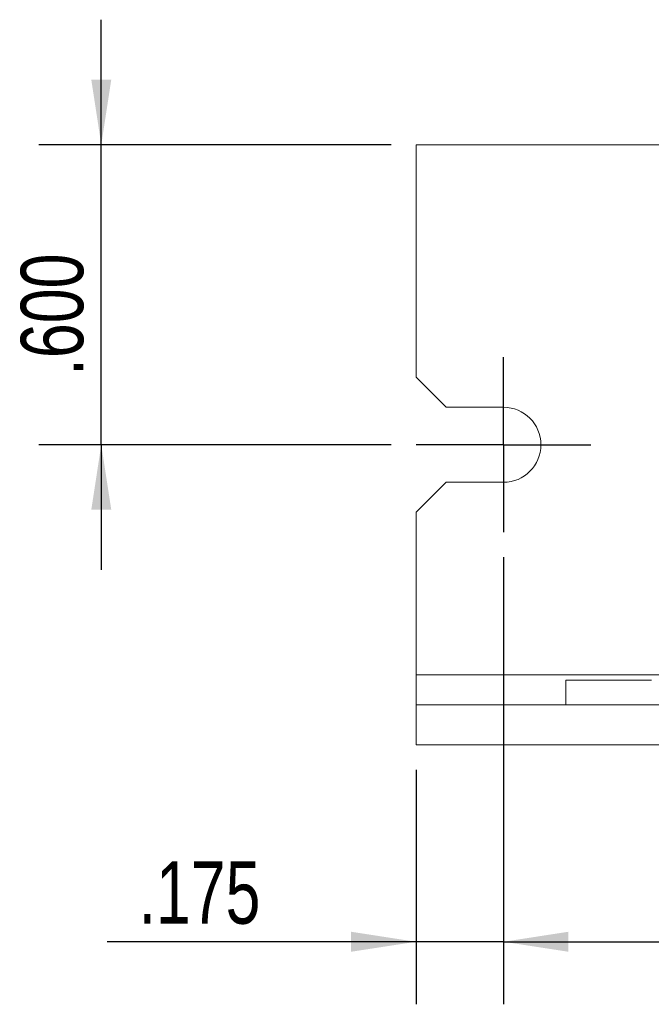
# Model space of a CAD drawing. Header units: inches. Extents: x 0.2 to 16.3, y 0.2 to 11.5.
# Tile 39 of 71: x 5.7 to 7, y 2.8 to 4.8. Entities that reach past the tile are written whole.
import ezdxf

# ---------------------------------------------------------------- set-up
doc = ezdxf.new("R2010")
doc.units = ezdxf.units.IN
doc.header["$MEASUREMENT"] = 0
doc.layers.add('FORMAT', color=7, linetype='Continuous')
doc.styles.add('SLDTEXTSTYLE0', font='TXT', dxfattribs={"width": 0.75})
doc.dimstyles.new('SLDDIMSTYLE0', dxfattribs={"dimtxt": 0.125, "dimasz": 0.13, "dimexe": 0, "dimexo": 0.0625, "dimgap": 0.03125, "dimtad": 2, "dimdec": 3, "dimzin": 4, "dimdsep": 46, "dimtxsty": 'Standard', "dimsah": 1, "dimcen": 0.09, "dimadec": 0, "dimazin": 0, "dimtfac": 1, "dimtdec": 3, "dimtofl": 0, "dimtmove": 0, "dimatfit": 3, "dimfxl": 1, "dimtolj": 1, "dimtzin": 12, "dimarcsym": 0})
doc.dimstyles.new('SLDDIMSTYLE1', dxfattribs={"dimtxt": 0.125, "dimasz": 0.13, "dimexe": 0, "dimexo": 0.0625, "dimgap": 0.03125, "dimtad": 2, "dimdec": 3, "dimzin": 4, "dimdsep": 46, "dimtxsty": 'Standard', "dimsah": 1, "dimcen": 0.09, "dimadec": 0, "dimazin": 0, "dimtfac": 1, "dimtdec": 3, "dimtofl": 0, "dimtmove": 0, "dimatfit": 3, "dimfxl": 1, "dimtolj": 1, "dimtzin": 12, "dimarcsym": 0})
doc.dimstyles.new('SLDDIMSTYLE2', dxfattribs={"dimtxt": 0.125, "dimasz": 0.13, "dimexe": 0, "dimexo": 0.0625, "dimgap": 0.03125, "dimtad": 2, "dimdec": 3, "dimzin": 12, "dimdsep": 46, "dimtxsty": 'Standard', "dimsah": 1, "dimcen": 0.09, "dimadec": 0, "dimazin": 0, "dimtfac": 1, "dimtdec": 3, "dimtofl": 0, "dimtmove": 0, "dimatfit": 3, "dimfxl": 1, "dimtolj": 1, "dimtzin": 12, "dimarcsym": 0})

# ---------------------------------------------------------------- blocks, each defined once
blk = doc.blocks.new('*D14')
at = {"layer": 'FORMAT'}
for p, q in [((5.8977, 4.5437), (5.8977, 4.7937)), ((6.4777, 4.5437), (5.7727, 4.5437)), ((5.8977, 3.9437), (5.8977, 4.5437)), ((6.4777, 3.9437), (5.7727, 3.9437)), ((5.8977, 3.9437), (5.8977, 3.6937))]:
    blk.add_line(p, q, dxfattribs=at)
for points in [[(5.8977, 4.5437), (5.9177, 4.6737), (5.8777, 4.6737)], [(5.8977, 3.9437), (5.8777, 3.8137), (5.9177, 3.8137)]]:
    blk.add_solid(points, dxfattribs=at)
at = {"layer": 'FORMAT', "insert": (5.7366, 4.0821), "char_height": 0.125, "attachment_point": 1, "rotation": 90, "style": 'SLDTEXTSTYLE0'}
blk.add_mtext('.600', dxfattribs=at)
blk = doc.blocks.new('*D15')
at = {"layer": 'FORMAT'}
for p, q in [((6.7027, 3.7187), (6.7027, 2.825)), ((6.5277, 3.2937), (6.5277, 2.825)), ((6.5277, 2.95), (5.9098, 2.95)), ((6.7027, 2.95), (6.5277, 2.95)), ((6.7027, 2.95), (6.9527, 2.95))]:
    blk.add_line(p, q, dxfattribs=at)
for points in [[(6.5277, 2.95), (6.3977, 2.97), (6.3977, 2.93)], [(6.7027, 2.95), (6.8327, 2.93), (6.8327, 2.97)]]:
    blk.add_solid(points, dxfattribs=at)
at = {"layer": 'FORMAT', "insert": (5.9723, 3.1111), "char_height": 0.125, "attachment_point": 1, "style": 'SLDTEXTSTYLE0'}
blk.add_mtext('.175', dxfattribs=at)
blk = doc.blocks.new('*D16')
at = {"layer": 'FORMAT'}
for p, q in [((6.7027, 3.7187), (6.7027, 2.825)), ((11.3527, 3.7187), (11.3527, 2.825)), ((6.7027, 2.95), (11.3527, 2.95))]:
    blk.add_line(p, q, dxfattribs=at)
for points in [[(6.7027, 2.95), (6.8327, 2.93), (6.8327, 2.97)], [(11.3527, 2.95), (11.2227, 2.97), (11.2227, 2.93)]]:
    blk.add_solid(points, dxfattribs=at)
at = {"layer": 'FORMAT', "insert": (8.8199, 3.1111), "char_height": 0.125, "attachment_point": 1, "style": 'SLDTEXTSTYLE0'}
blk.add_mtext('4.650', dxfattribs=at)
blk = doc.blocks.new('SW_CENTERMARKSYMBOL_5')
at = {"layer": 'FORMAT', "color": 0}
for p, q in [((0, 0.1), (0, 0.175)), ((0, 0), (0, 0.1)), ((-0.1, 0), (-0.175, 0)), ((0, 0), (-0.1, 0)), ((0, 0), (0, -0.1)), ((0, 0), (0.1, 0)), ((0.1, 0), (0.175, 0)), ((0, -0.1), (0, -0.175))]:
    blk.add_line(p, q, dxfattribs=at)

msp = doc.modelspace()

# ---------------------------------------------------------------- linework, layer by layer
at = {"color": 7, "linetype": 'Continuous', "lineweight": 15}
for p, q in [((6.5277, 4.5437), (6.5277, 4.0787)), ((7.6829, 4.5437), (6.5277, 4.5437)), ((6.5277, 4.0787), (6.5877, 4.0187)), ((6.5877, 4.0187), (6.7027, 4.0187)), ((6.5877, 3.8687), (6.5277, 3.8087)), ((6.7027, 3.8687), (6.5877, 3.8687)), ((6.5277, 3.8087), (6.5277, 3.4837)), ((6.5277, 3.4837), (6.5277, 3.4237)), ((7.0211, 3.4837), (6.5277, 3.4837)), ((6.8277, 3.473), (6.8277, 3.4237)), ((6.8277, 3.473), (6.9987, 3.473)), ((6.5277, 3.3437), (6.5277, 3.4237)), ((6.5277, 3.4237), (11.5277, 3.4237)), ((6.5277, 3.4237), (6.5877, 3.4237)), ((6.5277, 3.4237), (6.5877, 3.4237)), ((6.5877, 3.4237), (6.7027, 3.4237)), ((6.5877, 3.4237), (6.7027, 3.4237)), ((6.7027, 3.4237), (6.7777, 3.4237)), ((6.7027, 3.4237), (6.7777, 3.4237)), ((6.5277, 3.3437), (11.5277, 3.3437)), ((6.5277, 3.3437), (6.5877, 3.3437)), ((6.5277, 3.3437), (6.5877, 3.3437)), ((6.5877, 3.3437), (6.7027, 3.3437)), ((6.5877, 3.3437), (6.7027, 3.3437)), ((6.7027, 3.3437), (6.7777, 3.3437)), ((6.7027, 3.3437), (6.7777, 3.3437))]:
    msp.add_line(p, q, dxfattribs=at)
msp.add_arc((6.7027, 3.9437), 0.075, 270, 90, dxfattribs=at)

# ---------------------------------------------------------------- block references
at = {"layer": 'FORMAT'}
msp.add_blockref('SW_CENTERMARKSYMBOL_5', (6.7027, 3.9437), dxfattribs=at)

# ---------------------------------------------------------------- dimensions: what is measured, and where the dimension line sits
dim = msp.add_linear_dim(base=(5.8977, 4.5437), p1=(6.5277, 3.9437), p2=(6.5277, 4.5437), angle=90, dimstyle='SLDDIMSTYLE1', dxfattribs=at)
dim.commit()
dim.dimension.update_dxf_attribs({"geometry": '*D14', "text_midpoint": (5.8977, 4.2437), "dimtype": 160})
for base, p2, dimstyle, picture, middle in [((6.5277, 2.95), (6.5277, 3.3437), 'SLDDIMSTYLE2', '*D15', (6.1339, 2.95)), ((11.3527, 2.95), (11.3527, 3.7687), 'SLDDIMSTYLE0', '*D16', (9.0277, 2.95))]:
    dim = msp.add_linear_dim(base=base, p1=(6.7027, 3.7687), p2=p2, dimstyle=dimstyle, dxfattribs=at)
    dim.commit()
    dim.dimension.update_dxf_attribs({"geometry": picture, "text_midpoint": middle, "dimtype": 160})

doc.saveas('drawing.dxf')
